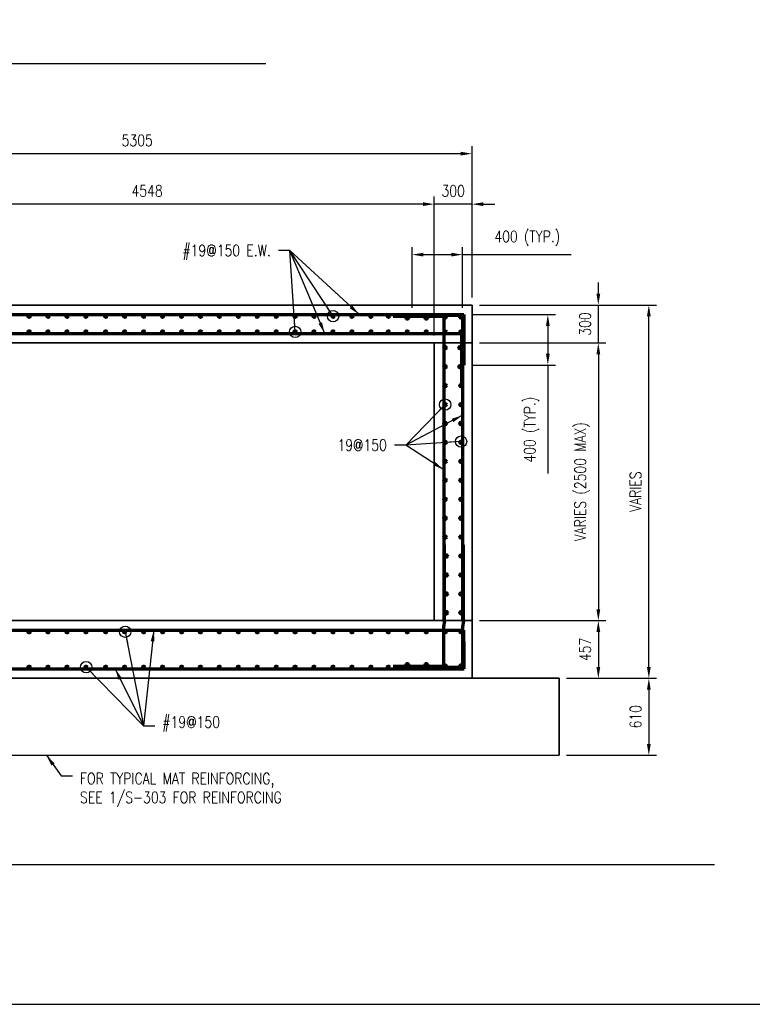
# Model space of a CAD drawing. Header units: millimetres. Extents: x 0 to 23145, y 0 to 15525.
# Tile 2 of 5: x 5758 to 11561, y 0 to 7802. Entities that reach past the tile are written whole.
import ezdxf

# ---------------------------------------------------------------- set-up
doc = ezdxf.new("R2010")
doc.units = ezdxf.units.MM
doc.layers.add('S-ANNO-DIMS', color=2, linetype='Continuous')
doc.layers.add('S-ANNO-SYMB_5', color=3, linetype='Continuous')
doc.layers.add('S-WALL-CONC', color=2, linetype='Continuous', lineweight=35)
doc.layers.add('S-WALL-RBAR', color=4, linetype='Continuous', lineweight=70)
doc.styles.add('ROMANS', font='ROMANS.shx', dxfattribs={"width": 0.8})
doc.styles.get("Standard").update_dxf_attribs({"font": 'romans.shx', "width": 0.8, "height": 3})
doc.dimstyles.new('TBGA_30', dxfattribs={"dimscale": 30, "dimtxt": 3, "dimasz": 3, "dimexe": 2, "dimexo": 2, "dimgap": 2, "dimtad": 1, "dimtoh": 1, "dimdec": 3, "dimzin": 11, "dimdsep": 46, "dimtxsty": 'Standard', "dimcen": 0, "dimadec": 0, "dimazin": 3, "dimtfac": 0.85, "dimtdec": 3, "dimtmove": 0, "dimatfit": 3, "dimfxl": 1, "dimfrac": 1, "dimtolj": 1, "dimtzin": 15, "dimarcsym": 0})
doc.dimstyles.new('TBGA_30$0', dxfattribs={"dimscale": 30, "dimtxt": 3, "dimasz": 3, "dimexe": 2, "dimexo": 2, "dimgap": 2, "dimtad": 1, "dimdec": 3, "dimzin": 11, "dimdsep": 46, "dimtxsty": 'Standard', "dimcen": 0, "dimdle": 1.5, "dimadec": 0, "dimazin": 3, "dimtfac": 0.85, "dimtdec": 3, "dimtix": 1, "dimtmove": 0, "dimatfit": 3, "dimfxl": 1, "dimfrac": 1, "dimtolj": 1, "dimtzin": 15, "dimarcsym": 0})

# ---------------------------------------------------------------- blocks, each defined once
blk = doc.blocks.new('*D57')
at = {"layer": 'Defpoints', "color": 0, "transparency": 16777216}
for p in [(9341.5, 5540.7), (10741.5, 5540.7), (10030.5, 2583.7)]:
    blk.add_point(p, dxfattribs=at)
at = {"layer": 'S-ANNO-DIMS', "color": 0, "lineweight": -2, "transparency": 16777216}
for p, q in [((9401.5, 5540.7), (10801.5, 5540.7)), ((10741.5, 2673.7), (10741.5, 5450.7)), ((10090.5, 2583.7), (10801.5, 2583.7))]:
    blk.add_line(p, q, dxfattribs=at)
at = {"layer": 'S-ANNO-DIMS', "color": 0, "transparency": 16777216}
for points in [[(10726.5, 5450.7), (10756.5, 5450.7), (10741.5, 5540.7)], [(10726.5, 2673.7), (10756.5, 2673.7), (10741.5, 2583.7)]]:
    blk.add_solid(points, dxfattribs=at)
at = {"layer": 'S-ANNO-DIMS', "color": 0, "transparency": 16777216, "insert": (10636.5, 4062.2), "char_height": 90, "attachment_point": 5, "rotation": 90, "style": 'ROMANS'}
blk.add_mtext('\\A1;VARIES', dxfattribs=at)
blk = doc.blocks.new('*D58')
at = {"layer": 'Defpoints', "color": 0, "transparency": 16777216}
for p in [(9341.5, 5540.7), (10341.5, 5540.7), (9341.5, 5240.7)]:
    blk.add_point(p, dxfattribs=at)
at = {"layer": 'S-ANNO-DIMS', "color": 0, "lineweight": -2, "transparency": 16777216}
for p, q in [((10341.5, 5630.7), (10341.5, 5720.7)), ((9401.5, 5540.7), (10401.5, 5540.7)), ((10341.5, 5240.7), (10341.5, 5540.7)), ((9401.5, 5240.7), (10401.5, 5240.7)), ((10341.5, 5150.7), (10341.5, 5060.7))]:
    blk.add_line(p, q, dxfattribs=at)
at = {"layer": 'S-ANNO-DIMS', "color": 0, "transparency": 16777216}
for points in [[(10326.5, 5630.7), (10356.5, 5630.7), (10341.5, 5540.7)], [(10326.5, 5150.7), (10356.5, 5150.7), (10341.5, 5240.7)]]:
    blk.add_solid(points, dxfattribs=at)
at = {"layer": 'S-ANNO-DIMS', "color": 0, "transparency": 16777216, "insert": (10236.5, 5390.7), "char_height": 90, "attachment_point": 5, "rotation": 90, "style": 'ROMANS'}
blk.add_mtext('\\A1;300', dxfattribs=at)
blk = doc.blocks.new('*D59')
at = {"layer": 'Defpoints', "color": 0, "transparency": 16777216}
for p in [(9341.5, 3040.7), (10030.5, 2583.7), (10341.5, 2583.7)]:
    blk.add_point(p, dxfattribs=at)
at = {"layer": 'S-ANNO-DIMS', "color": 0, "lineweight": -2, "transparency": 16777216}
for p, q in [((9401.5, 3040.7), (10401.5, 3040.7)), ((10341.5, 2950.7), (10341.5, 2673.7)), ((10090.5, 2583.7), (10401.5, 2583.7))]:
    blk.add_line(p, q, dxfattribs=at)
at = {"layer": 'S-ANNO-DIMS', "color": 0, "transparency": 16777216}
for points in [[(10326.5, 2950.7), (10356.5, 2950.7), (10341.5, 3040.7)], [(10326.5, 2673.7), (10356.5, 2673.7), (10341.5, 2583.7)]]:
    blk.add_solid(points, dxfattribs=at)
at = {"layer": 'S-ANNO-DIMS', "color": 0, "transparency": 16777216, "insert": (10236.5, 2812.2), "char_height": 90, "attachment_point": 5, "rotation": 90, "style": 'ROMANS'}
blk.add_mtext('\\A1;457', dxfattribs=at)
blk = doc.blocks.new('*D60')
at = {"layer": 'Defpoints', "color": 0, "transparency": 16777216}
for p in [(9341.5, 5240.7), (9341.5, 3040.7), (10341.5, 3040.7)]:
    blk.add_point(p, dxfattribs=at)
at = {"layer": 'S-ANNO-DIMS', "color": 0, "lineweight": -2, "transparency": 16777216}
for p, q in [((9401.5, 5240.7), (10401.5, 5240.7)), ((10341.5, 5150.7), (10341.5, 3130.7)), ((9401.5, 3040.7), (10401.5, 3040.7))]:
    blk.add_line(p, q, dxfattribs=at)
at = {"layer": 'S-ANNO-DIMS', "color": 0, "transparency": 16777216}
for points in [[(10326.5, 5150.7), (10356.5, 5150.7), (10341.5, 5240.7)], [(10326.5, 3130.7), (10356.5, 3130.7), (10341.5, 3040.7)]]:
    blk.add_solid(points, dxfattribs=at)
at = {"layer": 'S-ANNO-DIMS', "color": 0, "transparency": 16777216, "insert": (10213, 4140.7), "char_height": 90, "attachment_point": 5, "rotation": 90, "style": 'ROMANS'}
blk.add_mtext('\\A1;VARIES (2500 MAX)', dxfattribs=at)
blk = doc.blocks.new('*D61')
at = {"layer": 'Defpoints', "color": 0, "transparency": 16777216}
for p in [(4036.5, 6740.7), (4036.5, 6162), (9341.5, 5540.7)]:
    blk.add_point(p, dxfattribs=at)
at = {"layer": 'S-ANNO-DIMS', "color": 0, "lineweight": -2, "transparency": 16777216}
for p, q in [((4036.5, 6222), (4036.5, 6800.7)), ((9341.5, 5600.7), (9341.5, 6800.7)), ((9251.5, 6740.7), (4126.5, 6740.7))]:
    blk.add_line(p, q, dxfattribs=at)
at = {"layer": 'S-ANNO-DIMS', "color": 0, "transparency": 16777216}
for points in [[(4126.5, 6755.7), (4126.5, 6725.7), (4036.5, 6740.7)], [(9251.5, 6755.7), (9251.5, 6725.7), (9341.5, 6740.7)]]:
    blk.add_solid(points, dxfattribs=at)
at = {"layer": 'S-ANNO-DIMS', "color": 0, "transparency": 16777216, "insert": (6689, 6845.7), "char_height": 90, "attachment_point": 5, "style": 'ROMANS'}
blk.add_mtext('\\A1;5305', dxfattribs=at)
blk = doc.blocks.new('*D62')
at = {"layer": 'Defpoints', "color": 0, "transparency": 16777216}
for p in [(9041.5, 6340.7), (9341.5, 5540.7), (9041.5, 5240.7)]:
    blk.add_point(p, dxfattribs=at)
at = {"layer": 'S-ANNO-DIMS', "color": 0, "lineweight": -2, "transparency": 16777216}
for p, q in [((9041.5, 5300.7), (9041.5, 6400.7)), ((9341.5, 5600.7), (9341.5, 6400.7)), ((8951.5, 6340.7), (8861.5, 6340.7)), ((9341.5, 6340.7), (9041.5, 6340.7)), ((9431.5, 6340.7), (9521.5, 6340.7))]:
    blk.add_line(p, q, dxfattribs=at)
at = {"layer": 'S-ANNO-DIMS', "color": 0, "transparency": 16777216}
for points in [[(8951.5, 6355.7), (8951.5, 6325.7), (9041.5, 6340.7)], [(9431.5, 6355.7), (9431.5, 6325.7), (9341.5, 6340.7)]]:
    blk.add_solid(points, dxfattribs=at)
at = {"layer": 'S-ANNO-DIMS', "color": 0, "transparency": 16777216, "insert": (9191.5, 6445.7), "char_height": 90, "attachment_point": 5, "style": 'ROMANS'}
blk.add_mtext('\\A1;300', dxfattribs=at)
blk = doc.blocks.new('*D64')
at = {"layer": 'Defpoints', "color": 0, "transparency": 16777216}
for p in [(4493.5, 6340.7), (4493.5, 6166.4), (9041.5, 5240.7)]:
    blk.add_point(p, dxfattribs=at)
at = {"layer": 'S-ANNO-DIMS', "color": 0, "lineweight": -2, "transparency": 16777216}
for p, q in [((4493.5, 6226.4), (4493.5, 6400.7)), ((9041.5, 5300.7), (9041.5, 6400.7)), ((8951.5, 6340.7), (4583.5, 6340.7))]:
    blk.add_line(p, q, dxfattribs=at)
at = {"layer": 'S-ANNO-DIMS', "color": 0, "transparency": 16777216}
for points in [[(4583.5, 6355.7), (4583.5, 6325.7), (4493.5, 6340.7)], [(8951.5, 6355.7), (8951.5, 6325.7), (9041.5, 6340.7)]]:
    blk.add_solid(points, dxfattribs=at)
at = {"layer": 'S-ANNO-DIMS', "color": 0, "transparency": 16777216, "insert": (6767.5, 6445.7), "char_height": 90, "attachment_point": 5, "style": 'ROMANS'}
blk.add_mtext('\\A1;4548', dxfattribs=at)
blk = doc.blocks.new('*D89')
at = {"layer": 'Defpoints', "color": 0, "transparency": 16777216}
for p in [(9276, 5465.7), (9276, 5065.7), (9941.5, 5065.7)]:
    blk.add_point(p, dxfattribs=at)
at = {"layer": 'S-ANNO-DIMS', "color": 0, "lineweight": -2, "transparency": 16777216}
for p, q in [((9336, 5465.7), (10001.5, 5465.7)), ((9941.5, 5375.7), (9941.5, 5155.7)), ((9336, 5065.7), (10001.5, 5065.7)), ((9941.5, 5065.7), (9941.5, 4207.3))]:
    blk.add_line(p, q, dxfattribs=at)
at = {"layer": 'S-ANNO-DIMS', "color": 0, "transparency": 16777216}
for points in [[(9926.5, 5375.7), (9956.5, 5375.7), (9941.5, 5465.7)], [(9926.5, 5155.7), (9956.5, 5155.7), (9941.5, 5065.7)]]:
    blk.add_solid(points, dxfattribs=at)
at = {"layer": 'S-ANNO-DIMS', "color": 0, "transparency": 16777216, "insert": (9813, 4553.6), "char_height": 90, "attachment_point": 5, "rotation": 90, "style": 'ROMANS'}
blk.add_mtext('\\A1;400 (TYP.)', dxfattribs=at)
blk = doc.blocks.new('*D90')
at = {"layer": 'Defpoints', "color": 0, "transparency": 16777216}
for p in [(8866.5, 5940.7), (8866.5, 5458.8), (9266.5, 5458.8)]:
    blk.add_point(p, dxfattribs=at)
at = {"layer": 'S-ANNO-DIMS', "color": 0, "lineweight": -2, "transparency": 16777216}
for p, q in [((8866.5, 5518.8), (8866.5, 6000.7)), ((8956.5, 5940.7), (9176.5, 5940.7)), ((9266.5, 5518.8), (9266.5, 6000.7)), ((9266.5, 5940.7), (10125, 5940.7))]:
    blk.add_line(p, q, dxfattribs=at)
at = {"layer": 'S-ANNO-DIMS', "color": 0, "transparency": 16777216}
for points in [[(8956.5, 5955.7), (8956.5, 5925.7), (8866.5, 5940.7)], [(9176.5, 5955.7), (9176.5, 5925.7), (9266.5, 5940.7)]]:
    blk.add_solid(points, dxfattribs=at)
at = {"layer": 'S-ANNO-DIMS', "color": 0, "transparency": 16777216, "insert": (9778.7, 6069.3), "char_height": 90, "attachment_point": 5, "style": 'ROMANS'}
blk.add_mtext('\\A1;400 (TYP.)', dxfattribs=at)
blk = doc.blocks.new('*D66')
at = {"layer": 'Defpoints', "color": 0, "transparency": 16777216}
for p in [(10030.5, 2583.7), (10030.5, 1973.7), (10741.5, 1973.7)]:
    blk.add_point(p, dxfattribs=at)
at = {"layer": 'S-ANNO-DIMS', "color": 0, "lineweight": -2, "transparency": 16777216}
for p, q in [((10090.5, 2583.7), (10801.5, 2583.7)), ((10741.5, 2493.7), (10741.5, 2063.7)), ((10090.5, 1973.7), (10801.5, 1973.7))]:
    blk.add_line(p, q, dxfattribs=at)
at = {"layer": 'S-ANNO-DIMS', "color": 0, "transparency": 16777216}
for points in [[(10726.5, 2493.7), (10756.5, 2493.7), (10741.5, 2583.7)], [(10726.5, 2063.7), (10756.5, 2063.7), (10741.5, 1973.7)]]:
    blk.add_solid(points, dxfattribs=at)
at = {"layer": 'S-ANNO-DIMS', "color": 0, "transparency": 16777216, "insert": (10636.5, 2278.7), "char_height": 90, "attachment_point": 5, "rotation": 90, "style": 'ROMANS'}
blk.add_mtext('\\A1;610', dxfattribs=at)

msp = doc.modelspace()

# ---------------------------------------------------------------- hatches: boundary and pattern name
at = {"layer": 'S-WALL-RBAR'}
for points in [[(5823.5458, 5453.2364, -1), (5842.5458, 5453.2364, -1)], [(5973.5458, 5453.2364, -1), (5992.5458, 5453.2364, -1)], [(6123.5458, 5453.2364, -1), (6142.5458, 5453.2364, -1)], [(6273.5458, 5453.2364, -1), (6292.5458, 5453.2364, -1)], [(6430.5458, 5453.2364, -1), (6449.5458, 5453.2364, -1)], [(6580.5458, 5453.2364, -1), (6599.5458, 5453.2364, -1)], [(6730.5458, 5453.2364, -1), (6749.5458, 5453.2364, -1)], [(6880.5458, 5453.2364, -1), (6899.5458, 5453.2364, -1)], [(7030.5458, 5453.2364, -1), (7049.5458, 5453.2364, -1)], [(7180.5458, 5453.2364, -1), (7199.5458, 5453.2364, -1)], [(7330.5458, 5453.2364, -1), (7349.5458, 5453.2364, -1)], [(7480.5458, 5453.2364, -1), (7499.5458, 5453.2364, -1)], [(7630.5458, 5453.2364, -1), (7649.5458, 5453.2364, -1)], [(7780.5458, 5453.2364, -1), (7799.5458, 5453.2364, -1)], [(7930.5458, 5453.2364, -1), (7949.5458, 5453.2364, -1)], [(8080.5458, 5453.2364, -1), (8099.5458, 5453.2364, -1)], [(8230.5458, 5453.2364, -1), (8249.5458, 5453.2364, -1)], [(8380.5458, 5453.2364, -1), (8399.5458, 5453.2364, -1)], [(8530.5458, 5453.2364, -1), (8549.5458, 5453.2364, -1)], [(8668.5458, 5453.2364, -1), (8687.5458, 5453.2364, -1)], [(8818.5458, 5439.0531, -1), (8837.5458, 5439.0531, -1)], [(8968.5458, 5439.0531, -1), (8987.5458, 5439.0531, -1)], [(9118.5458, 5446.7859, -1), (9137.5458, 5446.7859, -1)], [(9244.4915, 5446.7859, -1), (9263.4915, 5446.7859, -1)], [(5823.5458, 5328.1163, -1), (5842.5458, 5328.1163, -1)], [(5973.5458, 5328.1163, -1), (5992.5458, 5328.1163, -1)], [(6123.5458, 5328.1163, -1), (6142.5458, 5328.1163, -1)], [(6273.5458, 5328.1163, -1), (6292.5458, 5328.1163, -1)], [(6430.5458, 5328.1163, -1), (6449.5458, 5328.1163, -1)], [(6580.5458, 5328.1163, -1), (6599.5458, 5328.1163, -1)], [(6730.5458, 5328.1163, -1), (6749.5458, 5328.1163, -1)], [(6880.5458, 5328.1163, -1), (6899.5458, 5328.1163, -1)], [(7030.5458, 5328.1163, -1), (7049.5458, 5328.1163, -1)], [(7180.5458, 5328.1163, -1), (7199.5458, 5328.1163, -1)], [(7330.5458, 5328.1163, -1), (7349.5458, 5328.1163, -1)], [(7480.5458, 5328.1163, -1), (7499.5458, 5328.1163, -1)], [(7630.5458, 5328.1163, -1), (7649.5458, 5328.1163, -1)], [(7780.5458, 5328.1163, -1), (7799.5458, 5328.1163, -1)], [(7930.5458, 5328.1163, -1), (7949.5458, 5328.1163, -1)], [(8080.5458, 5328.1163, -1), (8099.5458, 5328.1163, -1)], [(8230.5458, 5328.1163, -1), (8249.5458, 5328.1163, -1)], [(8380.5458, 5328.1163, -1), (8399.5458, 5328.1163, -1)], [(8530.5458, 5328.1163, -1), (8549.5458, 5328.1163, -1)], [(8668.5458, 5328.1163, -1), (8687.5458, 5328.1163, -1)], [(8818.5458, 5328.1163, -1), (8837.5458, 5328.1163, -1)], [(8968.5458, 5328.1163, -1), (8987.5458, 5328.1163, -1)], [(9118.5458, 5328.1163, -1), (9137.5458, 5328.1163, -1)], [(9244.4915, 5328.1163, -1), (9263.4915, 5328.1163, -1)], [(9118.5458, 5202.4367, -1), (9137.5458, 5202.4367, -1)], [(9236.902, 5202.4367, -1), (9255.902, 5202.4367, -1)], [(9118.5458, 5052.4367, -1), (9137.5458, 5052.4367, -1)], [(9236.902, 5052.4367, -1), (9255.902, 5052.4367, -1)], [(9118.5458, 4902.4367, -1), (9137.5458, 4902.4367, -1)], [(9244.4915, 4902.4367, -1), (9263.4915, 4902.4367, -1)], [(9118.5458, 4752.4367, -1), (9137.5458, 4752.4367, -1)], [(9244.4915, 4752.4367, -1), (9263.4915, 4752.4367, -1)], [(9118.5458, 4602.4367, -1), (9137.5458, 4602.4367, -1)], [(9244.4915, 4602.4367, -1), (9263.4915, 4602.4367, -1)], [(9118.5458, 4452.4367, -1), (9137.5458, 4452.4367, -1)], [(9244.4915, 4452.4367, -1), (9263.4915, 4452.4367, -1)], [(9118.5458, 4302.4367, -1), (9137.5458, 4302.4367, -1)], [(9244.4915, 4302.4367, -1), (9263.4915, 4302.4367, -1)], [(9118.5458, 4152.4367, -1), (9137.5458, 4152.4367, -1)], [(9244.4915, 4152.4367, -1), (9263.4915, 4152.4367, -1)], [(9118.5458, 4002.4367, -1), (9137.5458, 4002.4367, -1)], [(9244.4915, 4002.4367, -1), (9263.4915, 4002.4367, -1)], [(9118.5458, 3852.4367, -1), (9137.5458, 3852.4367, -1)], [(9244.4915, 3852.4367, -1), (9263.4915, 3852.4367, -1)], [(9118.5458, 3702.4367, -1), (9137.5458, 3702.4367, -1)], [(9244.4915, 3702.4367, -1), (9263.4915, 3702.4367, -1)], [(9128.1037, 3552.4367, -1), (9147.1037, 3552.4367, -1)], [(9244.4915, 3552.4367, -1), (9263.4915, 3552.4367, -1)], [(9128.1037, 3402.4367, -1), (9147.1037, 3402.4367, -1)], [(9244.4915, 3402.4367, -1), (9263.4915, 3402.4367, -1)], [(9128.1037, 3252.4367, -1), (9147.1037, 3252.4367, -1)], [(9244.4915, 3252.4367, -1), (9263.4915, 3252.4367, -1)], [(9128.1037, 3102.4367, -1), (9147.1037, 3102.4367, -1)], [(9244.4915, 3102.4367, -1), (9263.4915, 3102.4367, -1)], [(5823.5458, 2952.4367, -1), (5842.5458, 2952.4367, -1)], [(5973.5458, 2952.4367, -1), (5992.5458, 2952.4367, -1)], [(6123.5458, 2952.4367, -1), (6142.5458, 2952.4367, -1)], [(6273.5458, 2952.4367, -1), (6292.5458, 2952.4367, -1)], [(6430.5458, 2952.4367, -1), (6449.5458, 2952.4367, -1)], [(6580.5458, 2952.4367, -1), (6599.5458, 2952.4367, -1)], [(6730.5458, 2952.4367, -1), (6749.5458, 2952.4367, -1)], [(6880.5458, 2952.4367, -1), (6899.5458, 2952.4367, -1)], [(7030.5458, 2952.4367, -1), (7049.5458, 2952.4367, -1)], [(7180.5458, 2952.4367, -1), (7199.5458, 2952.4367, -1)], [(7330.5458, 2952.4367, -1), (7349.5458, 2952.4367, -1)], [(7480.5458, 2952.4367, -1), (7499.5458, 2952.4367, -1)], [(7630.5458, 2952.4367, -1), (7649.5458, 2952.4367, -1)], [(7780.5458, 2952.4367, -1), (7799.5458, 2952.4367, -1)], [(7930.5458, 2952.4367, -1), (7949.5458, 2952.4367, -1)], [(8080.5458, 2952.4367, -1), (8099.5458, 2952.4367, -1)], [(8230.5458, 2952.4367, -1), (8249.5458, 2952.4367, -1)], [(8380.5458, 2952.4367, -1), (8399.5458, 2952.4367, -1)], [(8530.5458, 2952.4367, -1), (8549.5458, 2952.4367, -1)], [(8668.5458, 2952.4367, -1), (8687.5458, 2952.4367, -1)], [(8818.5458, 2952.4367, -1), (8837.5458, 2952.4367, -1)], [(8968.5458, 2952.4367, -1), (8987.5458, 2952.4367, -1)], [(9118.5458, 2952.4367, -1), (9137.5458, 2952.4367, -1)], [(9244.4915, 2952.4367, -1), (9263.4915, 2952.4367, -1)], [(5823.5458, 2671.1372, -1), (5842.5458, 2671.1372, -1)], [(5973.5458, 2671.1372, -1), (5992.5458, 2671.1372, -1)], [(6123.5458, 2671.1372, -1), (6142.5458, 2671.1372, -1)], [(6273.5458, 2671.1372, -1), (6292.5458, 2671.1372, -1)], [(6430.5458, 2671.1372, -1), (6449.5458, 2671.1372, -1)], [(6580.5458, 2671.1372, -1), (6599.5458, 2671.1372, -1)], [(6730.5458, 2671.1372, -1), (6749.5458, 2671.1372, -1)], [(6880.5458, 2671.1372, -1), (6899.5458, 2671.1372, -1)], [(7030.5458, 2671.1372, -1), (7049.5458, 2671.1372, -1)], [(7180.5458, 2671.1372, -1), (7199.5458, 2671.1372, -1)], [(7330.5458, 2671.1372, -1), (7349.5458, 2671.1372, -1)], [(7480.5458, 2671.1372, -1), (7499.5458, 2671.1372, -1)], [(7630.5458, 2671.1372, -1), (7649.5458, 2671.1372, -1)], [(7780.5458, 2671.1372, -1), (7799.5458, 2671.1372, -1)], [(7930.5458, 2671.1372, -1), (7949.5458, 2671.1372, -1)], [(8080.5458, 2671.1372, -1), (8099.5458, 2671.1372, -1)], [(8230.5458, 2671.1372, -1), (8249.5458, 2671.1372, -1)], [(8380.5458, 2671.1372, -1), (8399.5458, 2671.1372, -1)], [(8530.5458, 2671.1372, -1), (8549.5458, 2671.1372, -1)], [(8668.5458, 2671.1372, -1), (8687.5458, 2671.1372, -1)], [(8818.5458, 2690.3974, -1), (8837.5458, 2690.3974, -1)], [(8968.5458, 2690.3974, -1), (8987.5458, 2690.3974, -1)], [(9118.5458, 2680.3475, -1), (9137.5458, 2680.3475, -1)], [(9244.4915, 2680.3475, -1), (9263.4915, 2680.3475, -1)]]:
    msp.add_hatch(color=256, dxfattribs=at).paths.add_polyline_path(points)

# ---------------------------------------------------------------- linework, layer by layer
at = {"layer": 'Defpoints'}
msp.add_lwpolyline([(0, 0), (23144.7252, 0), (23144.7252, 15524.9878), (0, 15524.9878)], close=True, dxfattribs=at)
at = {"layer": 'S-ANNO-DIMS'}
msp.add_line((2815.5326, 1973.7371), (10030.5326, 1973.7371), dxfattribs=at)
at = {"layer": 'S-ANNO-SYMB_5'}
for p, q in [((1903.743, 7455.1027), (7706.3954, 7455.1027)), ((759.0284, 1108.9891), (11260.6108, 1108.9891))]:
    msp.add_line(p, q, dxfattribs=at)
at = {"layer": 'S-WALL-CONC'}
for p, q in [((4493.5326, 5540.7371), (9341.5326, 5540.7371)), ((9341.5326, 5540.7371), (9341.5326, 3040.7371)), ((4493.5326, 5240.7371), (9341.5326, 5240.7371)), ((9041.5326, 5240.7371), (9041.5326, 3040.7371)), ((4493.5326, 3040.7371), (9341.5326, 3040.7371)), ((9341.5326, 3040.7371), (9341.5326, 2583.7371)), ((4493.5326, 2583.7371), (10030.5326, 2583.7371)), ((10030.5326, 1973.7371), (10030.5326, 2583.7371))]:
    msp.add_line(p, q, dxfattribs=at)
at = {"layer": 'S-WALL-RBAR'}
for p, q in [((4543.5326, 5465.7371), (9275.9623, 5465.7371)), ((9275.9623, 5465.7371), (9275.9623, 5065.7371)), ((9116.5326, 5450.957), (8716.5326, 5450.957)), ((9266.5326, 5458.759), (8866.5326, 5458.759)), ((9116.5326, 5450.957), (9116.5326, 3040.7371)), ((9266.5326, 5458.759), (9266.5326, 3040.7371)), ((4543.5326, 5315.7371), (9258.6104, 5315.7371)), ((9258.6104, 5315.7371), (9258.6104, 4915.7371)), ((9122.7408, 3040.7371), (9122.7408, 3640.7371)), ((9272.9697, 3040.7371), (9272.9697, 3640.7371)), ((4526.9031, 2965.7371), (9273.9434, 2965.7371)), ((9122.7408, 3040.7371), (9116.1341, 2989.4938)), ((9116.1341, 2989.4938), (9116.1341, 2677.7873)), ((9272.9697, 3040.7371), (9266.363, 2989.4938)), ((9266.363, 2989.4938), (9266.363, 2668.6606)), ((9273.9434, 2965.7371), (9273.9434, 2774.0075)), ((9278.8127, 2658.7371), (9278.8127, 2875.905)), ((4526.9031, 2658.7371), (9278.8127, 2658.7371)), ((9116.1341, 2677.7873), (8716.1341, 2677.7873)), ((9266.363, 2668.6606), (8866.363, 2668.6606))]:
    msp.add_line(p, q, dxfattribs=at)
for centre in [(5833.0458, 5453.2364), (5983.0458, 5453.2364), (6133.0458, 5453.2364), (6283.0458, 5453.2364), (6440.0458, 5453.2364), (6590.0458, 5453.2364), (6740.0458, 5453.2364), (6890.0458, 5453.2364), (7040.0458, 5453.2364), (7190.0458, 5453.2364), (7340.0458, 5453.2364), (7490.0458, 5453.2364), (7640.0458, 5453.2364), (7790.0458, 5453.2364), (7940.0458, 5453.2364), (8090.0458, 5453.2364), (8240.0458, 5453.2364), (8390.0458, 5453.2364), (8540.0458, 5453.2364), (8678.0458, 5453.2364), (8828.0458, 5439.0531), (8978.0458, 5439.0531), (9128.0458, 5446.7859), (9253.9915, 5446.7859), (5833.0458, 5328.1163), (5983.0458, 5328.1163), (6133.0458, 5328.1163), (6283.0458, 5328.1163), (6440.0458, 5328.1163), (6590.0458, 5328.1163), (6740.0458, 5328.1163), (6890.0458, 5328.1163), (7040.0458, 5328.1163), (7190.0458, 5328.1163), (7340.0458, 5328.1163), (7490.0458, 5328.1163), (7640.0458, 5328.1163), (7790.0458, 5328.1163), (7940.0458, 5328.1163), (8090.0458, 5328.1163), (8240.0458, 5328.1163), (8390.0458, 5328.1163), (8540.0458, 5328.1163), (8678.0458, 5328.1163), (8828.0458, 5328.1163), (8978.0458, 5328.1163), (9128.0458, 5328.1163), (9253.9915, 5328.1163), (9128.0458, 5202.4367), (9246.402, 5202.4367), (9128.0458, 5052.4367), (9246.402, 5052.4367), (9128.0458, 4902.4367), (9253.9915, 4902.4367), (9128.0458, 4752.4367), (9253.9915, 4752.4367), (9128.0458, 4602.4367), (9253.9915, 4602.4367), (9128.0458, 4452.4367), (9253.9915, 4452.4367), (9128.0458, 4302.4367), (9253.9915, 4302.4367), (9128.0458, 4152.4367), (9253.9915, 4152.4367), (9128.0458, 4002.4367), (9253.9915, 4002.4367), (9128.0458, 3852.4367), (9253.9915, 3852.4367), (9128.0458, 3702.4367), (9253.9915, 3702.4367), (9137.6037, 3552.4367), (9253.9915, 3552.4367), (9137.6037, 3402.4367), (9253.9915, 3402.4367), (9137.6037, 3252.4367), (9253.9915, 3252.4367), (9137.6037, 3102.4367), (9253.9915, 3102.4367), (5833.0458, 2952.4367), (5983.0458, 2952.4367), (6133.0458, 2952.4367), (6283.0458, 2952.4367), (6440.0458, 2952.4367), (6590.0458, 2952.4367), (6740.0458, 2952.4367), (6890.0458, 2952.4367), (7040.0458, 2952.4367), (7190.0458, 2952.4367), (7340.0458, 2952.4367), (7490.0458, 2952.4367), (7640.0458, 2952.4367), (7790.0458, 2952.4367), (7940.0458, 2952.4367), (8090.0458, 2952.4367), (8240.0458, 2952.4367), (8390.0458, 2952.4367), (8540.0458, 2952.4367), (8678.0458, 2952.4367), (8828.0458, 2952.4367), (8978.0458, 2952.4367), (9128.0458, 2952.4367), (9253.9915, 2952.4367), (5833.0458, 2671.1372), (5983.0458, 2671.1372), (6133.0458, 2671.1372), (6283.0458, 2671.1372), (6440.0458, 2671.1372), (6590.0458, 2671.1372), (6740.0458, 2671.1372), (6890.0458, 2671.1372), (7040.0458, 2671.1372), (7190.0458, 2671.1372), (7340.0458, 2671.1372), (7490.0458, 2671.1372), (7640.0458, 2671.1372), (7790.0458, 2671.1372), (7940.0458, 2671.1372), (8090.0458, 2671.1372), (8240.0458, 2671.1372), (8390.0458, 2671.1372), (8540.0458, 2671.1372), (8678.0458, 2671.1372), (8828.0458, 2690.3974), (8978.0458, 2690.3974), (9128.0458, 2680.3475), (9253.9915, 2680.3475)]:
    msp.add_circle(centre, 9.5, dxfattribs=at)

# ---------------------------------------------------------------- texts
at = {"layer": 'S-ANNO-DIMS', "char_height": 90}
for s, insert, attachment_point in [('#19@150 E.W.', (7747.8005, 6018.3893), 3), ('19@150', (8666.4759, 4476.2333), 3), ('#19@150', (6888.0464, 2161.1491), 7), ('FOR TYPICAL MAT REINFORCING,\\PSEE 1/S-303 FOR REINFORCING', (6235.5882, 1564.068), 7)]:
    msp.add_mtext(s, dxfattribs=dict(at, insert=insert, attachment_point=attachment_point))

# ---------------------------------------------------------------- dimensions: what is measured, and where the dimension line sits
at = {"layer": 'S-ANNO-DIMS'}
for base, p1, p2, angle, picture, middle in [((4036.5326, 6740.7371), (9341.5326, 5540.7371), (4036.5326, 6162.0403), 180, '*D61', (6689.0326, 6845.7371)), ((4493.5326, 6340.7371), (9041.5326, 5240.7371), (4493.5326, 6166.4034), 180, '*D64', (6767.5326, 6445.7371)), ((9041.5326, 6340.7371), (9341.5326, 5540.7371), (9041.5326, 5240.7371), 180, '*D62', (9191.5326, 6445.7371)), ((10341.5326, 5540.7371), (9341.5326, 5240.7371), (9341.5326, 5540.7371), 90, '*D58', (10236.5326, 5390.7371)), ((10341.5326, 2583.7371), (9341.5326, 3040.7371), (10030.5326, 2583.7371), 90, '*D59', (10236.5326, 2812.2371)), ((10741.5326, 1973.7371), (10030.5326, 2583.7371), (10030.5326, 1973.7371), 90, '*D66', (10636.5326, 2278.7371))]:
    dim = msp.add_linear_dim(base=base, p1=p1, p2=p2, angle=angle, dimstyle='TBGA_30$0', override={"dimtxsty": 'ROMANS'}, dxfattribs=at)
    dim.commit()
    dim.dimension.update_dxf_attribs({"geometry": picture, "text_midpoint": middle})
for base, p1, p2, angle, picture, middle in [((8866.5326, 5940.7371), (9266.5326, 5458.759), (8866.5326, 5458.759), 180, '*D90', (9778.6755, 5940.7371)), ((9941.5326, 5065.7371), (9275.9623, 5465.7371), (9275.9623, 5065.7371), 90, '*D89', (9941.5326, 4553.5943))]:
    dim = msp.add_linear_dim(base=base, p1=p1, p2=p2, angle=angle, text='<> (TYP.)', dimstyle='TBGA_30$0', override={"dimtxsty": 'ROMANS'}, dxfattribs=at)
    dim.commit()
    dim.dimension.update_dxf_attribs({"geometry": picture, "text_midpoint": middle, "dimtype": 160})
for base, p1, p2, text, picture, middle in [((10741.5326, 5540.7371), (10030.5326, 2583.7371), (9341.5326, 5540.7371), 'VARIES', '*D57', (10636.5326, 4062.2371)), ((10341.5326, 3040.7371), (9341.5326, 5240.7371), (9341.5326, 3040.7371), 'VARIES (2500 MAX)', '*D60', (10212.9612, 4140.7371))]:
    dim = msp.add_linear_dim(base=base, p1=p1, p2=p2, angle=90, text=text, dimstyle='TBGA_30$0', override={"dimtxsty": 'ROMANS'}, dxfattribs=at)
    dim.commit()
    dim.dimension.update_dxf_attribs({"geometry": picture, "text_midpoint": middle})

# ---------------------------------------------------------------- leaders
at = {"layer": 'S-ANNO-DIMS', "annotation_type": 0, "has_hookline": 1}
for points, override, hookline_direction, text_width in [([(8448.397, 5465.7371), (7897.8005, 5973.3893), (7807.8005, 5973.3893)], {"dimgap": 2, "dimtad": 0}, 1, 771.4286), ([(9128.0458, 4752.4367), (8816.4759, 4431.2333), (8726.4759, 4431.2333)], {"dimgap": 2, "dimtad": 0, "dimldrblk": 'DotBlank'}, 1, 404.5714), ([(6820.4913, 2965.7371), (6738.0464, 2206.1491), (6828.0464, 2206.1491)], {"dimgap": 2, "dimtad": 0}, 0, 486.8571), ([(5969.0894, 1973.7371), (6085.5882, 1810.1763), (6175.5882, 1810.1763)], {"dimgap": 2, "dimtad": 0}, 0, 1806.8571)]:
    msp.add_leader(points, dimstyle='TBGA_30', override=override, dxfattribs=dict(at, hookline_direction=hookline_direction, text_width=text_width))
at = {"layer": 'S-ANNO-DIMS'}
for points, override in [([(7940.0458, 5328.1163), (7897.8005, 5973.3893)], {"dimtad": 0, "dimldrblk": 'DotBlank'}), ([(8173.7872, 5315.7371), (7897.8005, 5973.3893)], {"dimgap": 2, "dimtad": 0}), ([(8240.0458, 5453.2364), (7897.8005, 5973.3893)], {"dimgap": 2, "dimtad": 0, "dimldrblk": 'DotBlank'}), ([(9266.5326, 4668.4414), (8816.4759, 4431.2333)], {"dimgap": 2, "dimtad": 0}), ([(9253.9915, 4459.256), (8816.4759, 4431.2333)], {"dimtad": 0, "dimldrblk": 'DotBlank'}), ([(9116.5326, 4236.5749), (8816.4759, 4431.2333)], {"dimgap": 2, "dimtad": 0}), ([(6593.8632, 2952.4367), (6738.0464, 2206.1491)], {"dimtad": 0, "dimldrblk": 'DotBlank'}), ([(6284.8261, 2671.1372), (6738.0464, 2206.1491)], {"dimgap": 2, "dimtad": 0, "dimldrblk": 'DotBlank'}), ([(6514.3974, 2658.7371), (6738.0464, 2206.1491)], {"dimgap": 2, "dimtad": 0})]:
    msp.add_leader(points, dimstyle='TBGA_30', override=override, dxfattribs=at)

doc.saveas('drawing.dxf')
